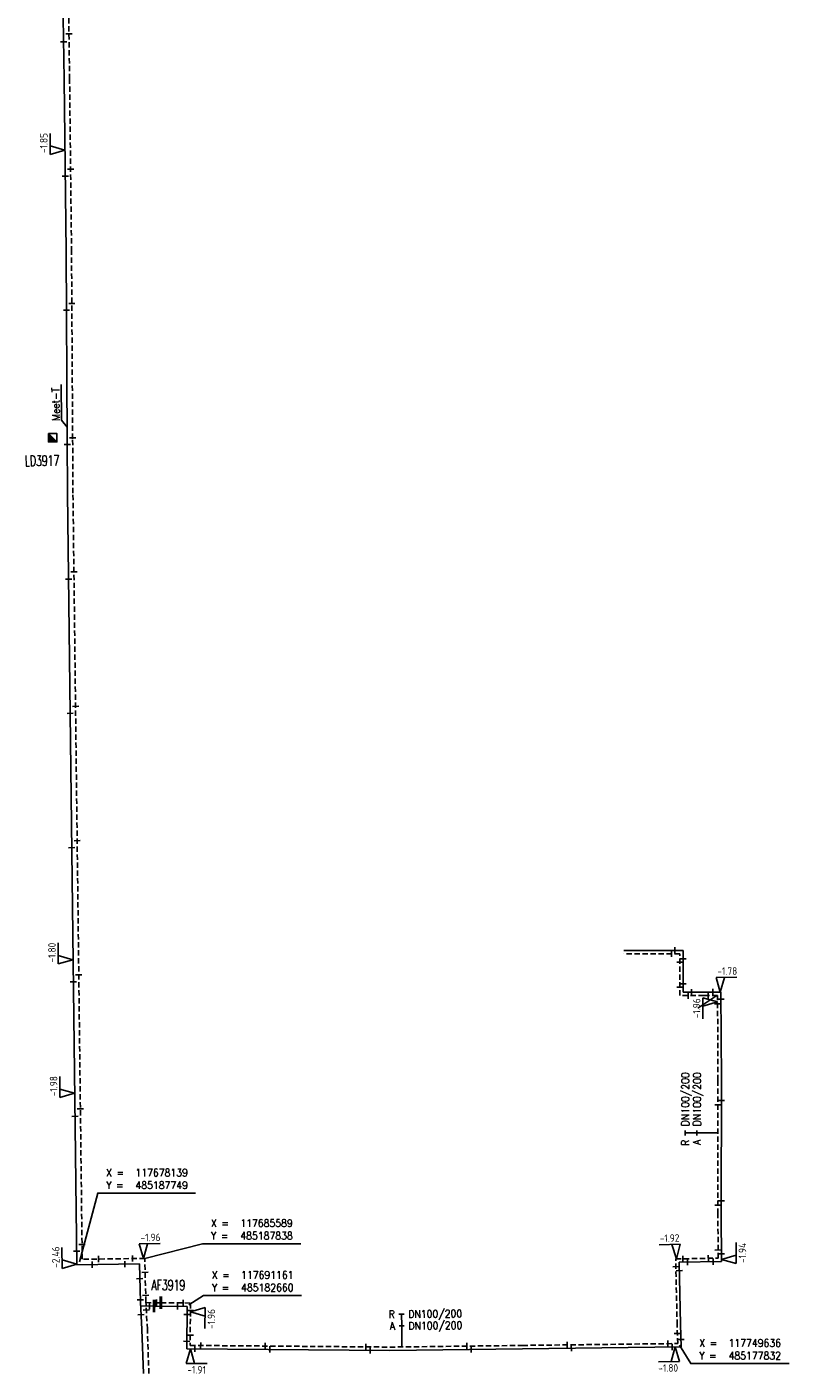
# Model space of a CAD drawing. Header units: millimetres. Extents: x 0 to 118318689, y 0 to 490460760.
# Tile 50 of 117: x 117671872 to 117762703, y 485174508 to 485334957. Entities that reach past the tile are written whole.
import ezdxf
from ezdxf.enums import TextEntityAlignment as Align

# ---------------------------------------------------------------- set-up
doc = ezdxf.new("R2010")
doc.units = ezdxf.units.MM
doc.header["$LTSCALE"] = 200
doc.linetypes.add('HIDDEN2', pattern=[4.7625, 3.175, -1.5875])
doc.layers.get('0').update_dxf_attribs({"color": 8})
for name, color, linetype in [('WT-C-AFSLUITER', 7, 'Continuous'), ('WT-C-kastLD', 7, 'Continuous'), ('WT-C-mof', 7, 'Continuous'), ('WT-I-coord', 7, 'Continuous'), ('WT-I-diam', 7, 'Continuous'), ('WT-I-info', 7, 'Continuous'), ('WT-I-NAP', 7, 'Continuous'), ('WT-L-aanvoer', 6, 'Continuous'), ('WT-L-retour', 6, 'HIDDEN2')]:
    doc.layers.add(name, color=color, linetype=linetype)
doc.styles.add('DIN17', font='ROMANS.SHX', dxfattribs={"width": 0.9})
doc.styles.add('ISOCP', font='ISOCP.SHX')

# ---------------------------------------------------------------- blocks, each defined once
blk = doc.blocks.new('LR-mof')
at = {"color": 0, "linetype": 'ByBlock', "lineweight": -2}
blk.add_line((0, -0.75), (0, 0.75), dxfattribs=at)
blk = doc.blocks.new('rb_topo_xylr')
at = {"color": 0, "linetype": 'Continuous', "style": 'DIN17', "width": 0.9}
for s, p in [('X =', (0, 4)), ('Y =', (0, 1))]:
    blk.add_text(s, height=1.8, dxfattribs=at).set_placement(p)
at = {"color": 0, "style": 'DIN17', "width": 0.9}
for tag, p in [('X', (7, 4)), ('Y', (7, 1))]:
    blk.add_attdef(tag, p, '', height=1.8, dxfattribs=at)
blk = doc.blocks.new('nap1')
at = {"color": 0, "linetype": 'Continuous'}
for p, q in [((-1, 3.5), (0, 0)), ((-1, 3.5), (4, 3.5)), ((1, 3.5), (0, 0))]:
    blk.add_line(p, q, dxfattribs=at)
at = {"color": 0, "linetype": 'Continuous', "style": 'ISOCP'}
for tag, p in [('*1', (1.7, 5)), ('*2', (4, 1.5))]:
    blk.add_attdef(tag, text='', height=1.8, dxfattribs=at).set_placement(p, align=Align.MIDDLE)
blk = doc.blocks.new('nap2')
at = {"color": 0, "linetype": 'Continuous'}
for p, q in [((1, 3.5), (-4, 3.5)), ((-1, 3.5), (0, 0)), ((1, 3.5), (0, 0))]:
    blk.add_line(p, q, dxfattribs=at)
at = {"color": 0, "linetype": 'Continuous', "style": 'ISOCP'}
for tag, p in [('*1', (-1.5, 5)), ('*2', (-4, 1.5))]:
    blk.add_attdef(tag, text='', height=1.8, dxfattribs=at).set_placement(p, align=Align.MIDDLE)
blk = doc.blocks.new('LR-AFS')
at = {"color": 0, "lineweight": -3, "const_width": 0.7}
blk.add_lwpolyline([(0, -1.5), (0, 1.5)], dxfattribs=at)
at = {"color": 7, "linetype": 'ByBlock', "lineweight": -2, "style": 'DIN17', "width": 0.9}
blk.add_attdef('*1', text='', height=2.5, dxfattribs=at).set_placement((0, 5), align=Align.MIDDLE)
at = {"color": 0, "linetype": 'ByBlock', "lineweight": -2, "style": 'DIN17', "width": 0.3, "flags": 1}
for tag, p in [('*2', (2.5, 1.5)), ('OCODE', (-7.5, -2.5)), ('NCODE', (-2.5, -2.5)), ('BC', (2.5, -2.5)), ('RK', (7.5, -2.5)), ('FABR', (-7.5, -7.5)), ('ST', (-7.5, -5)), ('VCODE', (-2.5, -5)), ('TYPE', (-2.5, -7.5)), ('OPBOUW', (2.5, -7.5)), ('NIVO', (2.5, -5)), ('BEDIEN', (7.5, -7.5)), ('IMM', (7.5, -5)), ('VERTR', (-7.5, -10)), ('OPBLEN', (-2.5, -10)), ('HULPST', (2.5, -10)), ('VERLSP', (7.5, -10)), ('DEKM', (-7.5, -12.5)), ('PDATUM', (-2.5, -12.5)), ('OPM', (2.5, -12.5)), ('BORD', (7.5, -12.5)), ('BORDL', (-7.5, -15)), ('BORDX', (-2.5, -15)), ('BORDY', (2.5, -15)), ('BORDZ', (7.5, -15))]:
    blk.add_attdef(tag, text='', height=1.8, dxfattribs=at).set_placement(p, align=Align.MIDDLE)
blk = doc.blocks.new('LR-kastLD')
at = {"color": 0, "linetype": 'ByBlock', "lineweight": -3}
blk.add_line((-1, 1), (1, -1), dxfattribs=at)
blk.add_lwpolyline([(-1, -1), (-1, 1), (1, 1), (1, -1)], close=True, dxfattribs=at)
blk.add_solid([(-1, 1), (-1, -1), (1, -1)], dxfattribs=at)
at = {"color": 7, "linetype": 'ByBlock', "lineweight": -3, "style": 'DIN17', "width": 0.7}
for tag, p in [('*1', (0, 5)), ('*2', (0, -5))]:
    blk.add_attdef(tag, text='', height=2.5, dxfattribs=at).set_placement(p, align=Align.MIDDLE)
at = {"color": 0, "linetype": 'ByBlock', "lineweight": -2, "style": 'DIN17', "width": 0.3, "flags": 1}
for tag, p in [('OCODE', (4.5, 1.25)), ('NCODE', (9.5, 1.25)), ('BC', (14.5, 1.25)), ('RK', (19.5, 1.25)), ('ST', (4.5, -1.25)), ('VCODE', (9.5, -1.25)), ('NIVO', (14.5, -1.25)), ('IMM', (19.5, -1.25))]:
    blk.add_attdef(tag, text='', height=1.8, dxfattribs=at).set_placement(p, align=Align.MIDDLE)
blk = doc.blocks.new('LR-DIAB2')
at = {"color": 0, "linetype": 'Continuous', "lineweight": -3}
blk.add_line((0, 5), (0, 7.8), dxfattribs=at)
at = {"color": 0, "lineweight": -3}
blk.add_line((0, 0), (0, 5), dxfattribs=at)
for points in [[(0.61, 7.8), (0, 7.8), (-0.61, 7.8)], [(0.61, 5), (0, 5), (-0.61, 5)]]:
    blk.add_lwpolyline(points, dxfattribs=at)
at = {"color": 1, "lineweight": -3, "style": 'DIN17', "width": 0.9}
for tag, p in [('*1', (-1.61, 7.8)), ('*2', (-1.61, 5.02))]:
    blk.add_attdef(tag, text='', height=1.8, dxfattribs=at).set_placement(p, align=Align.MIDDLE_RIGHT)
for tag, p in [('*11', (1.61, 7.8)), ('*12', (1.61, 5))]:
    blk.add_attdef(tag, text='', height=1.8, dxfattribs=at).set_placement(p, align=Align.MIDDLE_LEFT)

msp = doc.modelspace()

# ---------------------------------------------------------------- linework, layer by layer
at = {"layer": 'WT-I-coord', "color": 1, "lineweight": -3}
for points in [[(117678140, 485187749), (117680304, 485195952), (117691977, 485195952)], [(117685905, 485188168), (117692806, 485189928), (117704518, 485189928)], [(117691162, 485182661), (117692898, 485183750), (117704610, 485183750)], [(117749637, 485177832), (117750992, 485175640), (117762703, 485175640)]]:
    msp.add_lwpolyline(points, dxfattribs=at)
at = {"layer": 'WT-I-info', "lineweight": -3}
for p, q in [((117675957, 485292323), (117675982, 485288091)), ((117675982, 485288091), (117676663, 485287239))]:
    msp.add_line(p, q, dxfattribs=at)
at = {"layer": 'WT-I-NAP'}
msp.add_line((117754113, 485219506), (117751815, 485217990), dxfattribs=at)
at = {"layer": 'WT-L-aanvoer', "lineweight": -3}
for p, q in [((117676307, 485328704), (117676080, 485345106)), ((117676537, 485308168), (117676307, 485328704)), ((117676672, 485285829), (117676537, 485308168)), ((117676710, 485279394), (117676672, 485285829)), ((117677819, 485187420), (117676710, 485279394)), ((117754578, 485219919), (117752547, 485219909)), ((117754632, 485209434), (117754578, 485219919)), ((117754622, 485193496), (117754632, 485209434)), ((117754649, 485187826), (117754622, 485193496)), ((117685274, 485187510), (117677819, 485187420)), ((117685408, 485182969), (117685274, 485187510)), ((117749602, 485187715), (117754649, 485187826)), ((117749764, 485180282), (117749602, 485187715)), ((117685574, 485179708), (117685408, 485182969)), ((117685431, 485182509), (117687022, 485182495)), ((117687022, 485182495), (117690960, 485182462)), ((117690960, 485182462), (117690918, 485177409)), ((117749843, 485177635), (117749764, 485180282)), ((117685756, 485174446), (117685574, 485179708)), ((117690918, 485177409), (117715139, 485177207)), ((117715139, 485177207), (117730948, 485177406)), ((117730948, 485177406), (117749843, 485177635))]:
    msp.add_line(p, q, dxfattribs=at)
at = {"layer": 'WT-L-aanvoer'}
for p, q in [((117750083, 485224895), (117742992, 485224895)), ((117750083, 485219896), (117750083, 485224895)), ((117752547, 485219909), (117750083, 485219896))]:
    msp.add_line(p, q, dxfattribs=at)
at = {"layer": 'WT-L-retour', "lineweight": -3}
for p, q in [((117676957, 485328712), (117676730, 485345117)), ((117677187, 485308174), (117676957, 485328712)), ((117677321, 485285867), (117677187, 485308174)), ((117677360, 485279399), (117677321, 485285867)), ((117678461, 485188078), (117677360, 485279399)), ((117749683, 485224495), (117742992, 485224495)), ((117749683, 485219494), (117749683, 485224495)), ((117752549, 485219509), (117749683, 485219494)), ((117754180, 485219517), (117752549, 485219509)), ((117754232, 485209433), (117754180, 485219517)), ((117754222, 485193495), (117754232, 485209433)), ((117754247, 485188217), (117754222, 485193495)), ((117685905, 485188168), (117678461, 485188078)), ((117686057, 485182995), (117685905, 485188168)), ((117749193, 485188106), (117754247, 485188217)), ((117749364, 485180271), (117749193, 485188106)), ((117686223, 485179736), (117686057, 485182995)), ((117686062, 485182903), (117687837, 485182889)), ((117687837, 485182889), (117691364, 485182859)), ((117691364, 485182859), (117691322, 485177806)), ((117749431, 485178030), (117749364, 485180271)), ((117686406, 485174471), (117686223, 485179736)), ((117691322, 485177806), (117715138, 485177607)), ((117715138, 485177607), (117730943, 485177806)), ((117730943, 485177806), (117749431, 485178030))]:
    msp.add_line(p, q, dxfattribs=at)

# ---------------------------------------------------------------- block references
at = {"layer": 'WT-C-AFSLUITER', "linetype": 'Continuous'}
ref = msp.add_blockref('LR-AFS', (117687022, 485182495), dxfattribs=dict(at, xscale=500, yscale=500, zscale=500, rotation=359.5227))
ref.add_attrib('*1', 'AF3919', dxfattribs={"layer": '0', "color": 7, "linetype": 'ByBlock', "lineweight": -2, "height": 1250, "rotation": 359.5227, "style": 'DIN17', "width": 0.65}).set_placement((117688725, 485184995), align=Align.MIDDLE)
at = {"layer": 'WT-C-AFSLUITER', "linetype": 'Continuous', "xscale": 500, "yscale": 500, "zscale": 500, "rotation": 359.5227}
msp.add_blockref('LR-AFS', (117687837, 485182889), dxfattribs=at)
at = {"layer": 'WT-C-kastLD', "linetype": 'Continuous'}
ref = msp.add_blockref('LR-kastLD', (117674950, 485285984), dxfattribs=dict(at, xscale=499.9999999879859, yscale=499.9999999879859, zscale=499.9999999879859, rotation=0.6345754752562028))
ref.add_attrib('*1', 'LD3917', dxfattribs={"layer": '0', "color": 7, "linetype": 'ByBlock', "lineweight": -3, "height": 1250, "rotation": 0.63458, "style": 'DIN17', "width": 0.65}).set_placement((117673682, 485283255), align=Align.MIDDLE)
at = {"layer": 'WT-C-mof', "linetype": 'Continuous', "lineweight": -3}
for p, xscale, yscale, zscale, rotation in [((117676245, 485333185), 500.0000000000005, 500.0000000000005, 500.0000000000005, 270.7952), ((117676882, 485334141), 500.0000000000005, 500.0000000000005, 500.0000000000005, 270.7952), ((117676436, 485317184), 500, 500, 500, 270.6407), ((117677077, 485318002), 500, 500, 500, 270.6407), ((117676587, 485301198, -1864), 500.0000000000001, 500.0000000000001, 500.0000000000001, 270.345), ((117677224, 485302000), 500.0000000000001, 500.0000000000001, 500.0000000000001, 270.345), ((117676676, 485285184), 500.0000000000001, 500.0000000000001, 500.0000000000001, 270.345), ((117677321, 485285981), 500.0000000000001, 500.0000000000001, 500.0000000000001, 270.345), ((117676834, 485269133), 499.9999999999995, 499.9999999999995, 499.9999999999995, 270.6905), ((117677474, 485270007), 499.9999999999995, 499.9999999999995, 499.9999999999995, 270.6905), ((117677027, 485253141), 499.9999999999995, 499.9999999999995, 499.9999999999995, 270.6905), ((117677667, 485253974), 499.9999999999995, 499.9999999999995, 499.9999999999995, 270.6905), ((117677220, 485237134), 499.9999999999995, 499.9999999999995, 499.9999999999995, 270.6905), ((117677860, 485237968), 499.9999999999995, 499.9999999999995, 499.9999999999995, 270.6905), ((117678052, 485221989), 499.9999999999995, 499.9999999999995, 499.9999999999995, 270.6905), ((117677412, 485221153), 499.9999999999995, 499.9999999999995, 499.9999999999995, 270.6905), ((117753076, 485219511), 500, 500, 500, 0.2951999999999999), ((117753633, 485219914), 500, 500, 500, 0.2951999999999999), ((117754582, 485219061), 499.9999999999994, 499.9999999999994, 499.9999999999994, 270.2952), ((117754185, 485218513), 499.9999999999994, 499.9999999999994, 499.9999999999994, 270.2952), ((117678245, 485206003), 499.9999999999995, 499.9999999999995, 499.9999999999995, 270.6905), ((117754230, 485206499), 500, 500, 500, 89.9647), ((117754630, 485207008), 500, 500, 500, 89.9647), ((117677606, 485205110), 499.9999999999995, 499.9999999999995, 499.9999999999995, 270.6905), ((117754623, 485195026), 500, 500, 500, 89.9647), ((117754223, 485194505), 500, 500, 500, 89.9647), ((117677799, 485189025), 499.9999999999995, 499.9999999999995, 499.9999999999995, 270.6905), ((117678440, 485189841), 499.9999999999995, 499.9999999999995, 499.9999999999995, 270.6905), ((117680412, 485188102), 500.0000000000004, 500.0000000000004, 500.0000000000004, 0.690499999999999), ((117684440, 485188163, -2252), 500.0000000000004, 500.0000000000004, 500.0000000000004, 0.690499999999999), ((117750042, 485188125), 499.9999999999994, 499.9999999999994, 499.9999999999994, 1.2662), ((117753082, 485188192), 499.9999999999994, 499.9999999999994, 499.9999999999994, 1.2662), ((117754242, 485189179), 500.0000000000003, 500.0000000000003, 500.0000000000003, 270.2671), ((117754644, 485188703), 500.0000000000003, 500.0000000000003, 500.0000000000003, 270.2671), ((117679643, 485187442), 500.0000000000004, 500.0000000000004, 500.0000000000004, 0.690499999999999), ((117683543, 485187489), 500.0000000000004, 500.0000000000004, 500.0000000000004, 0.690499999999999), ((117749213, 485187198), 500.0000000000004, 500.0000000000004, 500.0000000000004, 271.252), ((117749624, 485186717), 500.0000000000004, 500.0000000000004, 500.0000000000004, 271.252), ((117750598, 485187737), 499.9999999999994, 499.9999999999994, 499.9999999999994, 1.2662), ((117753651, 485187804), 499.9999999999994, 499.9999999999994, 499.9999999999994, 1.2662), ((117685325, 485185763), 499.9999999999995, 499.9999999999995, 499.9999999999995, 271.6915), ((117685947, 485186524, -2158), 499.9999999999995, 499.9999999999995, 499.9999999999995, 271.6915), ((117686034, 485183781), 499.9999999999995, 499.9999999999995, 499.9999999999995, 271.6915), ((117685400, 485183243), 499.9999999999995, 499.9999999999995, 499.9999999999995, 271.6915), ((117686106, 485182040), 500, 500, 500, 272.9145), ((117686467, 485182500), 500, 500, 500, 359.5227), ((117687309, 485182893), 500, 500, 500, 359.5227), ((117689805, 485182471, -1999), 500, 500, 500, 359.5227), ((117690503, 485182866), 500, 500, 500, 359.5227), ((117691356, 485181961), 499.9999999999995, 499.9999999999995, 499.9999999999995, 89.5227), ((117685484, 485181470), 500, 500, 500, 272.9145), ((117690952, 485181494), 499.9999999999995, 499.9999999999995, 499.9999999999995, 89.5227), ((117691332, 485179027), 499.9999999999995, 499.9999999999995, 499.9999999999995, 89.5227), ((117749373, 485179219, -1813), 499.9999999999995, 499.9999999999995, 499.9999999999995, 271.7019), ((117690926, 485178289), 499.9999999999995, 499.9999999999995, 499.9999999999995, 89.5227), ((117691869, 485177401), 500, 500, 500, 359.5227), ((117692580, 485177795), 500, 500, 500, 359.5227), ((117700278, 485177731), 500, 500, 500, 359.5227), ((117700831, 485177326), 500, 500, 500, 359.5227), ((117712267, 485177631), 500, 500, 500, 359.5227), ((117712770, 485177227), 500, 500, 500, 359.5227), ((117724313, 485177744, -1815), 500.0000000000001, 500.0000000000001, 500.0000000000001, 0.7191000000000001), ((117724802, 485177328), 500.0000000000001, 500.0000000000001, 500.0000000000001, 0.7191000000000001), ((117736258, 485177870), 500, 500, 500, 0.6949), ((117736758, 485177476), 500, 500, 500, 0.6949), ((117748265, 485178016), 500, 500, 500, 0.6949), ((117748763, 485177622), 500, 500, 500, 0.6949), ((117749817, 485178510), 499.9999999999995, 499.9999999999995, 499.9999999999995, 271.7019)]:
    msp.add_blockref('LR-mof', p, dxfattribs=dict(at, xscale=xscale, yscale=yscale, zscale=zscale, rotation=rotation))
at = {"layer": 'WT-C-mof'}
for p, xscale, yscale, zscale, rotation in [((117749083, 485224895), 500, 500, 500, 180), ((117748683, 485224495), 500, 500, 500, 180), ((117750083, 485223895), 500, 500, 500, 270), ((117749683, 485223495), 500, 500, 500, 270), ((117749683, 485220494), 500, 500, 500, 90), ((117750083, 485220896), 500, 500, 500, 90), ((117750683, 485219499), 500.0000000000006, 500.0000000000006, 500.0000000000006, 0.2952162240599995), ((117751083, 485219901), 500.0000000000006, 500.0000000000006, 500.0000000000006, 0.2952162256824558)]:
    msp.add_blockref('LR-mof', p, dxfattribs=dict(at, xscale=xscale, yscale=yscale, zscale=zscale, rotation=rotation))
at = {"layer": 'WT-I-coord', "linetype": 'Continuous', "lineweight": -3}
ref = msp.add_blockref('rb_topo_xylr', (117681304, 485195952), dxfattribs=dict(at, xscale=500, yscale=500, zscale=500))
ref.add_attrib('X', '117678139', (117684804, 485197952), dxfattribs={"layer": '0', "color": 1, "height": 900, "style": 'DIN17', "width": 0.9})
ref.add_attrib('Y', '485187749', (117684804, 485196452), dxfattribs={"layer": '0', "color": 1, "height": 900, "style": 'DIN17', "width": 0.9})
ref = msp.add_blockref('rb_topo_xylr', (117693806, 485189928), dxfattribs=dict(at, xscale=500, yscale=500, zscale=500))
ref.add_attrib('X', '117685589', (117697306, 485191928), dxfattribs={"layer": '0', "color": 1, "height": 900, "style": 'DIN17', "width": 0.9})
ref.add_attrib('Y', '485187838', (117697306, 485190428), dxfattribs={"layer": '0', "color": 1, "height": 900, "style": 'DIN17', "width": 0.9})
ref = msp.add_blockref('rb_topo_xylr', (117693898, 485183750), dxfattribs=dict(at, xscale=500, yscale=500, zscale=500))
ref.add_attrib('X', '117691161', (117697398, 485185750), dxfattribs={"layer": '0', "color": 1, "height": 900, "style": 'DIN17', "width": 0.9})
ref.add_attrib('Y', '485182660', (117697398, 485184250), dxfattribs={"layer": '0', "color": 1, "height": 900, "style": 'DIN17', "width": 0.9})
ref = msp.add_blockref('rb_topo_xylr', (117751992, 485175640), dxfattribs=dict(at, xscale=500, yscale=500, zscale=500))
ref.add_attrib('X', '117749636', (117755492, 485177640), dxfattribs={"layer": '0', "color": 1, "height": 900, "style": 'DIN17', "width": 0.9})
ref.add_attrib('Y', '485177832', (117755492, 485176140), dxfattribs={"layer": '0', "color": 1, "height": 900, "style": 'DIN17', "width": 0.9})
at = {"layer": 'WT-I-diam', "linetype": 'Continuous'}
for p, xscale, yscale, zscale, rotation in [((117754228, 485203129), 499.9999999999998, 499.9999999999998, 499.9999999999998, 89.96471900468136), ((117716565, 485177625), 500.0000000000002, 500.0000000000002, 500.0000000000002, 0.719133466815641)]:
    msp.add_blockref('LR-DIAB2', p, dxfattribs=dict(at, xscale=xscale, yscale=yscale, zscale=zscale, rotation=rotation)).add_auto_attribs({'*1': 'R', '*11': 'DN100/200', '*2': 'A', '*12': 'DN100/200'})
at = {"layer": 'WT-I-NAP', "linetype": 'Continuous'}
ref = msp.add_blockref('nap1', (117676381, 485320269), dxfattribs=dict(at, xscale=500, yscale=500, zscale=500, rotation=90))
ref.add_attrib('*1', '-1.85', dxfattribs={"layer": '0', "color": 1, "linetype": 'Continuous', "height": 900, "rotation": 90, "style": 'ISOCP'}).set_placement((117673881, 485321119), align=Align.MIDDLE)
ref = msp.add_blockref('nap1', (117677351, 485223771), dxfattribs=dict(at, xscale=500, yscale=500, zscale=500, rotation=90))
ref.add_attrib('*1', '-1.80', dxfattribs={"layer": '0', "color": 1, "linetype": 'Continuous', "height": 900, "rotation": 90, "style": 'ISOCP'}).set_placement((117674851, 485224621), align=Align.MIDDLE)
ref = msp.add_blockref('nap1', (117754504, 485219919), dxfattribs=dict(at, xscale=500, yscale=500, zscale=500, rotation=0.2952162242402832))
ref.add_attrib('*1', '-1.78', dxfattribs={"layer": '0', "color": 1, "linetype": 'Continuous', "height": 900, "rotation": 0.29522, "style": 'ISOCP'}).set_placement((117755342, 485222423), align=Align.MIDDLE)
ref = msp.add_blockref('nap2', (117754184, 485218755), dxfattribs=dict(at, xscale=500.0000000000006, yscale=500.0000000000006, zscale=500.0000000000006, rotation=90.29521622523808))
ref.add_attrib('*1', '-1.96', dxfattribs={"layer": '0', "color": 1, "linetype": 'Continuous', "height": 900, "rotation": 90.29522, "style": 'ISOCP'}).set_placement((117751688, 485217992), align=Align.MIDDLE)
ref = msp.add_blockref('nap1', (117677550, 485207854), dxfattribs=dict(at, xscale=500, yscale=500, zscale=500, rotation=90))
ref.add_attrib('*1', '-1.98', dxfattribs={"layer": '0', "color": 1, "linetype": 'Continuous', "height": 900, "rotation": 90, "style": 'ISOCP'}).set_placement((117675050, 485208705), align=Align.MIDDLE)
ref = msp.add_blockref('nap1', (117685780, 485188166), dxfattribs=dict(at, xscale=500, yscale=500, zscale=500, rotation=0.6904706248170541))
ref.add_attrib('*1', '-1.96', dxfattribs={"layer": '0', "color": 1, "linetype": 'Continuous', "height": 900, "rotation": 0.69047, "style": 'ISOCP'}).set_placement((117686601, 485190676), align=Align.MIDDLE)
ref = msp.add_blockref('nap2', (117749270, 485188107), dxfattribs=dict(at, xscale=499.9999999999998, yscale=499.9999999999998, zscale=499.9999999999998, rotation=1.266152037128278))
ref.add_attrib('*1', '-1.92', dxfattribs={"layer": '0', "color": 1, "linetype": 'Continuous', "height": 900, "rotation": 1.26615, "style": 'ISOCP'}).set_placement((117748465, 485190590), align=Align.MIDDLE)
ref = msp.add_blockref('nap2', (117754647, 485188063), dxfattribs=dict(at, xscale=499.9999999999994, yscale=499.9999999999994, zscale=499.9999999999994, rotation=270.2670716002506))
ref.add_attrib('*1', '-1.94', dxfattribs={"layer": '0', "color": 1, "linetype": 'Continuous', "height": 900, "rotation": 90.26707, "style": 'ISOCP'}).set_placement((117757144, 485188825), align=Align.MIDDLE)
ref = msp.add_blockref('nap1', (117677818, 485187508), dxfattribs=dict(at, xscale=499.9999999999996, yscale=499.9999999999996, zscale=499.9999999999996, rotation=90.69047060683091))
ref.add_attrib('*1', '-2.46', dxfattribs={"layer": '0', "color": 1, "linetype": 'Continuous', "height": 900, "rotation": 90.69047, "style": 'ISOCP'}).set_placement((117675308, 485188329), align=Align.MIDDLE)
ref = msp.add_blockref('nap1', (117691355, 485181823), dxfattribs=dict(at, xscale=500, yscale=500, zscale=500, rotation=269.5226752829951))
ref.add_attrib('*1', '-1.96', dxfattribs={"layer": '0', "color": 1, "linetype": 'Continuous', "height": 900, "rotation": 89.52268, "style": 'ISOCP'}).set_placement((117693848, 485180952), align=Align.MIDDLE)
ref = msp.add_blockref('nap2', (117691362, 485177405), dxfattribs=dict(at, xscale=500, yscale=500, zscale=500, rotation=179.5226752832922))
ref.add_attrib('*1', '-1.91', dxfattribs={"layer": '0', "color": 1, "linetype": 'Continuous', "height": 900, "rotation": 359.52268, "style": 'ISOCP'}).set_placement((117692092, 485174899), align=Align.MIDDLE)
ref = msp.add_blockref('nap1', (117749117, 485177626), dxfattribs=dict(at, xscale=500.0000000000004, yscale=500.0000000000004, zscale=500.0000000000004, rotation=180.6948574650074))
ref.add_attrib('*1', '-1.80', dxfattribs={"layer": '0', "color": 1, "linetype": 'Continuous', "height": 900, "rotation": 0.69486, "style": 'ISOCP'}).set_placement((117748297, 485175116), align=Align.MIDDLE)

# ---------------------------------------------------------------- texts
at = {"layer": 'WT-I-info', "lineweight": -3, "style": 'DIN17', "width": 0.9}
msp.add_text('Meet-T', height=900, rotation=90.34498, dxfattribs=at).set_placement((117675784, 485288011))

doc.saveas('drawing.dxf')
